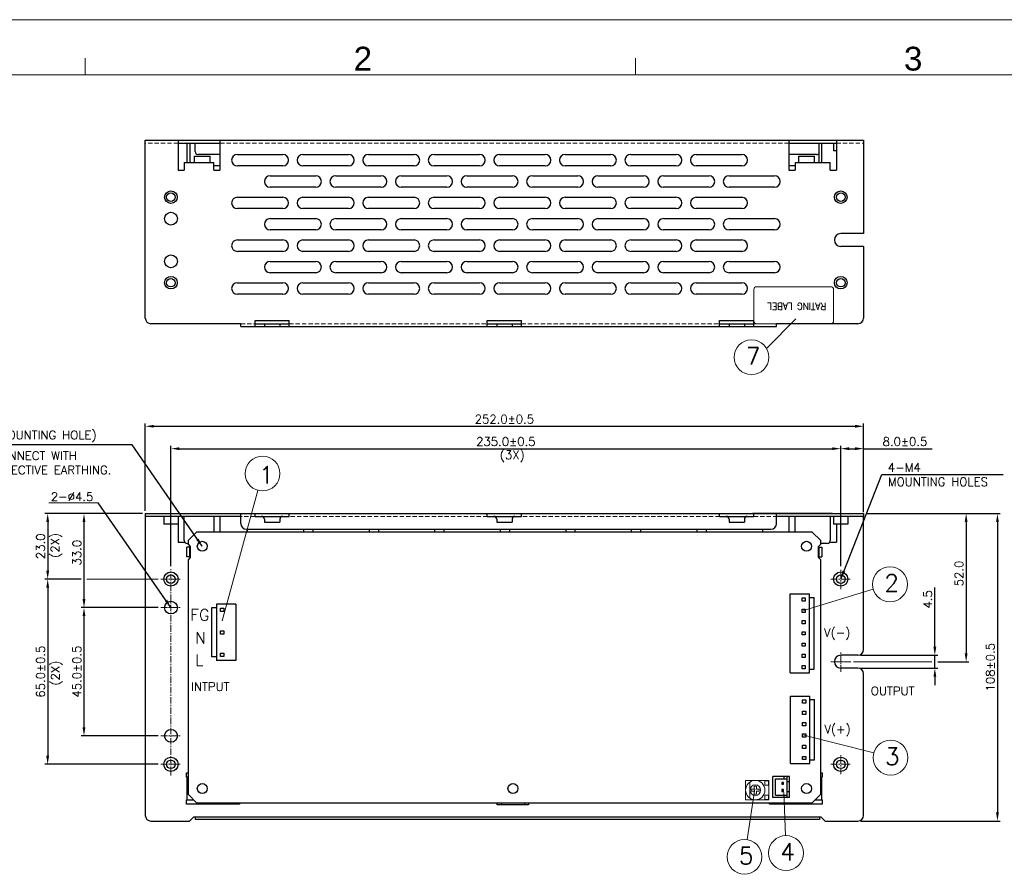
# Model space of a CAD drawing. Header units: millimetres. Extents: x 0 to 2584, y 0 to 2729.
# Tile 24 of 33: x 1963 to 2308, y 274 to 573. Entities that reach past the tile are written whole.
import ezdxf
from ezdxf.enums import TextEntityAlignment as Align

# ---------------------------------------------------------------- set-up
doc = ezdxf.new("R2010")
doc.units = ezdxf.units.MM
doc.header["$LTSCALE"] = 6
doc.linetypes.add('CENTER', pattern=[0.6, 0.375, -0.075, 0.075, -0.075])
doc.linetypes.add('HIDDEN', pattern=[0.375, 0.25, -0.125])
doc.layers.get('0').update_dxf_attribs({"linetype": 'CONTINUOUS'})
doc.layers.get('Defpoints').update_dxf_attribs({"linetype": 'CONTINUOUS'})
for name, color, linetype in [('02___PRT_ALL_AXES', 7, 'CONTINUOUS'), ('03___PRT_ALL_CURVES', 7, 'CONTINUOUS'), ('CENTER', 130, 'CENTER'), ('DIM', 2, 'CONTINUOUS'), ('H', 6, 'HIDDEN'), ('PAPER', 7, 'CONTINUOUS')]:
    doc.layers.add(name, color=color, linetype=linetype)
doc.styles.add('ARIAL', font='arial.ttf')
doc.styles.add('ROMANS', font='romans')
doc.styles.add('SIMPLEX', font='SIMPLEX.shx')
doc.styles.get("Standard").update_dxf_attribs({"font": 'ROMANS.SHX'})
doc.dimstyles.new('S_STANDARD', dxfattribs={"dimscale": 0, "dimtxt": 3, "dimasz": 3, "dimexe": 1, "dimexo": 1, "dimgap": 1, "dimtad": 1, "dimdec": 1, "dimzin": 0, "dimdsep": 46, "dimtxsty": 'ROMANS', "dimcen": -0.5, "dimadec": 0, "dimazin": 0, "dimtp": 0.1, "dimtfac": 1, "dimtdec": 1, "dimtmove": 0, "dimatfit": 3, "dimfxl": 1, "dimtolj": 1, "dimtzin": 0, "dimarcsym": 0})
doc.dimstyles.new('STANDARD$0', dxfattribs={"dimtxt": 3, "dimasz": 3, "dimexe": 1, "dimexo": 1, "dimgap": 1, "dimtad": 1, "dimdec": 1, "dimzin": 0, "dimdsep": 46, "dimtxsty": 'STANDARD', "dimcen": -0.5, "dimclrd": 2, "dimclre": 2, "dimclrt": 2, "dimadec": 0, "dimazin": 0, "dimtfac": 1, "dimtdec": 1, "dimtmove": 0, "dimatfit": 3, "dimfxl": 1, "dimtolj": 1, "dimtzin": 0, "dimarcsym": 0})
doc.dimstyles.new('STANDARD$7', dxfattribs={"dimtxt": 3, "dimasz": 3, "dimexe": 1, "dimexo": 1, "dimgap": 1, "dimtad": 1, "dimdec": 1, "dimzin": 0, "dimdsep": 46, "dimtxsty": 'STANDARD', "dimcen": -0.5, "dimclrd": 2, "dimclre": 2, "dimclrt": 2, "dimadec": 0, "dimazin": 0, "dimtfac": 1, "dimtdec": 1, "dimtmove": 0, "dimatfit": 3, "dimfxl": 1, "dimtolj": 1, "dimtzin": 0, "dimarcsym": 0})

# ---------------------------------------------------------------- blocks, each defined once
blk = doc.blocks.new('s')
at = {"layer": 'PAPER', "color": 4, "lineweight": 0}
blk.add_line((1696.57, 573.39), (2507.43, 573.39), dxfattribs=at)
at = {"layer": 'PAPER', "color": 2, "lineweight": 0}
for p, q in [((1908.94, 554.09), (1908.94, 559.88)), ((2102, 554.09), (2102, 559.88))]:
    blk.add_line(p, q, dxfattribs=at)
at = {"layer": 'PAPER', "color": 3, "lineweight": 0}
blk.add_line((1715.88, 554.09), (2488.12, 554.09), dxfattribs=at)
at = {"lineweight": 0, "style": 'ARIAL'}
for tag, height, p in [('TITLE', 8.69, (2412.52, 69.28)), ('PJZ-34V150WBHG', 7.72, (2412.52, 37.56))]:
    blk.add_attdef(tag, text='', height=height, dxfattribs=at).set_placement(p, align=Align.CENTER)
for tag, p, height in [('V', (2172.78, 49.93), 3.86), ('00', (2470.42, 29.5), 7.72), ('mm', (2184.78, 22.12), 4.83), ('ADP-XX', (2232.63, 21.52), 4.83), ('2_____2', (2363.13, 22.51), 4.83), ("XX/XX'XX", (2432.39, 21.5), 4.83), ('--', (2148.11, 21.74), 4.83)]:
    blk.add_attdef(tag, p, '', height=height, dxfattribs=at)
at = {"layer": 'PAPER', "color": 1, "lineweight": 0, "style": 'ARIAL'}
for s, p in [('2', (2003.1, 555.55)), ('3', (2196.17, 555.55))]:
    blk.add_text(s, height=8.34, dxfattribs=at).set_placement(p)
blk = doc.blocks.new('*D52')
at = {"layer": 'Defpoints', "color": 0, "lineweight": 0}
for p in [(2006.84, 400.11), (1972.6, 377.11), (1985.34, 377.11)]:
    blk.add_point(p, dxfattribs=at)
at = {"layer": 'DIM', "lineweight": -2}
for p, q in [((2005.84, 400.11), (1971.6, 400.11)), ((1972.6, 397.11), (1972.6, 380.11)), ((1984.34, 377.11), (1971.6, 377.11))]:
    blk.add_line(p, q, dxfattribs=at)
at = {"layer": 'DIM', "lineweight": 0}
for points in [[(1972.1, 397.11), (1973.1, 397.11), (1972.6, 400.11)], [(1972.1, 380.11), (1973.1, 380.11), (1972.6, 377.11)]]:
    blk.add_solid(points, dxfattribs=at)
at = {"layer": 'DIM', "lineweight": 0, "insert": (1970.1, 388.61), "char_height": 3, "attachment_point": 5, "rotation": 90, "style": 'SIMPLEX'}
blk.add_mtext('\\A1;23.0', dxfattribs=at)
blk = doc.blocks.new('*D53')
at = {"layer": 'Defpoints', "color": 0, "lineweight": 0}
for p in [(1985.34, 377.11), (1972.6, 312.11), (2012.34, 312.11)]:
    blk.add_point(p, dxfattribs=at)
at = {"layer": 'DIM', "lineweight": -2}
for p, q in [((1984.34, 377.11), (1971.6, 377.11)), ((1972.6, 374.11), (1972.6, 315.11)), ((2011.34, 312.11), (1971.6, 312.11))]:
    blk.add_line(p, q, dxfattribs=at)
at = {"layer": 'DIM', "lineweight": 0}
for points in [[(1972.1, 374.11), (1973.1, 374.11), (1972.6, 377.11)], [(1972.1, 315.11), (1973.1, 315.11), (1972.6, 312.11)]]:
    blk.add_solid(points, dxfattribs=at)
at = {"layer": 'DIM', "lineweight": 0, "insert": (1970.1, 344.61), "char_height": 3, "attachment_point": 5, "rotation": 90, "style": 'SIMPLEX'}
blk.add_mtext('\\A1;65.0±0.5', dxfattribs=at)
blk = doc.blocks.new('*D54')
at = {"layer": 'Defpoints', "color": 0, "lineweight": 0}
for p in [(2006.84, 400.11), (1985.34, 367.11), (2012.34, 367.11)]:
    blk.add_point(p, dxfattribs=at)
at = {"layer": 'DIM', "lineweight": -2}
for p, q in [((2005.84, 400.11), (1984.34, 400.11)), ((1985.34, 397.11), (1985.34, 370.11)), ((2011.34, 367.11), (1984.34, 367.11))]:
    blk.add_line(p, q, dxfattribs=at)
at = {"layer": 'DIM', "lineweight": 0}
for points in [[(1984.84, 397.11), (1985.84, 397.11), (1985.34, 400.11)], [(1984.84, 370.11), (1985.84, 370.11), (1985.34, 367.11)]]:
    blk.add_solid(points, dxfattribs=at)
at = {"layer": 'DIM', "lineweight": 0, "insert": (1982.84, 386.38), "char_height": 3, "attachment_point": 5, "rotation": 90, "style": 'SIMPLEX'}
blk.add_mtext('\\A1;33.0', dxfattribs=at)
blk = doc.blocks.new('*D55')
at = {"layer": 'Defpoints', "color": 0, "lineweight": 0}
for p in [(2012.34, 367.11), (1985.34, 322.11), (2012.34, 322.11)]:
    blk.add_point(p, dxfattribs=at)
at = {"layer": 'DIM', "lineweight": -2}
for p, q in [((2011.34, 367.11), (1984.34, 367.11)), ((1985.34, 364.11), (1985.34, 325.11)), ((2011.34, 322.11), (1984.34, 322.11))]:
    blk.add_line(p, q, dxfattribs=at)
at = {"layer": 'DIM', "lineweight": 0}
for points in [[(1984.84, 364.11), (1985.84, 364.11), (1985.34, 367.11)], [(1984.84, 325.11), (1985.84, 325.11), (1985.34, 322.11)]]:
    blk.add_solid(points, dxfattribs=at)
at = {"layer": 'DIM', "lineweight": 0, "insert": (1982.84, 344.61), "char_height": 3, "attachment_point": 5, "rotation": 90, "style": 'SIMPLEX'}
blk.add_mtext('\\A1;45.0±0.5', dxfattribs=at)
blk = doc.blocks.new('*D56')
at = {"layer": 'Defpoints', "color": 0, "lineweight": 0}
for p in [(2256.84, 350.36), (2283.85, 350.36), (2256.84, 345.86)]:
    blk.add_point(p, dxfattribs=at)
at = {"layer": 'DIM', "lineweight": -2}
for p, q in [((2283.85, 353.36), (2283.85, 374.14)), ((2257.84, 350.36), (2284.85, 350.36)), ((2283.85, 345.86), (2283.85, 350.36)), ((2257.84, 345.86), (2284.85, 345.86)), ((2283.85, 342.86), (2283.85, 339.86))]:
    blk.add_line(p, q, dxfattribs=at)
at = {"layer": 'DIM', "lineweight": 0}
for points in [[(2283.35, 353.36), (2284.35, 353.36), (2283.85, 350.36)], [(2283.35, 342.86), (2284.35, 342.86), (2283.85, 345.86)]]:
    blk.add_solid(points, dxfattribs=at)
at = {"layer": 'DIM', "lineweight": 0, "insert": (2281.35, 370), "char_height": 3, "attachment_point": 5, "rotation": 90, "style": 'SIMPLEX'}
blk.add_mtext('\\A1;4.5', dxfattribs=at)
blk = doc.blocks.new('*D57')
at = {"layer": 'Defpoints', "color": 0, "lineweight": 0}
for p in [(2258.84, 400.11), (2283.85, 348.11), (2294.83, 348.11)]:
    blk.add_point(p, dxfattribs=at)
at = {"layer": 'DIM', "lineweight": -2}
for p, q in [((2259.84, 400.11), (2295.83, 400.11)), ((2294.83, 397.11), (2294.83, 351.11)), ((2284.85, 348.11), (2295.83, 348.11))]:
    blk.add_line(p, q, dxfattribs=at)
at = {"layer": 'DIM', "lineweight": 0}
for points in [[(2294.33, 397.11), (2295.33, 397.11), (2294.83, 400.11)], [(2294.33, 351.11), (2295.33, 351.11), (2294.83, 348.11)]]:
    blk.add_solid(points, dxfattribs=at)
at = {"layer": 'DIM', "lineweight": 0, "insert": (2292.33, 379.05), "char_height": 3, "attachment_point": 5, "rotation": 90, "style": 'SIMPLEX'}
blk.add_mtext('\\A1;52.0', dxfattribs=at)
blk = doc.blocks.new('*D58')
at = {"layer": 'Defpoints', "color": 0, "lineweight": 0}
for p in [(2258.84, 400.11), (2256.84, 292.21), (2305.81, 292.21)]:
    blk.add_point(p, dxfattribs=at)
at = {"layer": 'DIM', "lineweight": -2}
for p, q in [((2259.84, 400.11), (2306.81, 400.11)), ((2305.81, 397.11), (2305.81, 295.21)), ((2257.84, 292.21), (2306.81, 292.21))]:
    blk.add_line(p, q, dxfattribs=at)
at = {"layer": 'DIM', "lineweight": 0}
for points in [[(2305.31, 397.11), (2306.31, 397.11), (2305.81, 400.11)], [(2305.31, 295.21), (2306.31, 295.21), (2305.81, 292.21)]]:
    blk.add_solid(points, dxfattribs=at)
at = {"layer": 'DIM', "lineweight": 0, "insert": (2303.31, 346.16), "char_height": 3, "attachment_point": 5, "rotation": 90, "style": 'SIMPLEX'}
blk.add_mtext('\\A1;108%%P0.5', dxfattribs=at)
blk = doc.blocks.new('*D49')
at = {"layer": 'Defpoints', "color": 0, "lineweight": 0}
for p in [(2258.84, 430.73), (2006.84, 400.11), (2258.84, 400.11)]:
    blk.add_point(p, dxfattribs=at)
at = {"layer": 'DIM', "lineweight": -2}
for p, q in [((2006.84, 401.11), (2006.84, 431.73)), ((2009.84, 430.73), (2255.84, 430.73)), ((2258.84, 401.11), (2258.84, 431.73))]:
    blk.add_line(p, q, dxfattribs=at)
at = {"layer": 'DIM', "lineweight": 0}
for points in [[(2009.84, 431.23), (2009.84, 430.23), (2006.84, 430.73)], [(2255.84, 431.23), (2255.84, 430.23), (2258.84, 430.73)]]:
    blk.add_solid(points, dxfattribs=at)
at = {"layer": 'DIM', "lineweight": 0, "insert": (2132.84, 433.23), "char_height": 3, "attachment_point": 5, "style": 'SIMPLEX'}
blk.add_mtext('\\A1;252.0±0.5', dxfattribs=at)
blk = doc.blocks.new('*D50')
at = {"layer": 'Defpoints', "color": 0, "lineweight": 0}
for p in [(2250.84, 422.87), (2015.84, 380.61), (2250.84, 380.61)]:
    blk.add_point(p, dxfattribs=at)
at = {"layer": 'DIM', "lineweight": -2}
for p, q in [((2015.84, 381.61), (2015.84, 423.87)), ((2018.84, 422.87), (2247.84, 422.87)), ((2250.84, 381.61), (2250.84, 423.87))]:
    blk.add_line(p, q, dxfattribs=at)
at = {"layer": 'DIM', "lineweight": 0}
for points in [[(2018.84, 423.37), (2018.84, 422.37), (2015.84, 422.87)], [(2247.84, 423.37), (2247.84, 422.37), (2250.84, 422.87)]]:
    blk.add_solid(points, dxfattribs=at)
at = {"layer": 'DIM', "lineweight": 0, "insert": (2133.34, 425.37), "char_height": 3, "attachment_point": 5, "style": 'SIMPLEX'}
blk.add_mtext('\\A1;235.0±0.5', dxfattribs=at)
blk = doc.blocks.new('*D51')
at = {"layer": 'Defpoints', "color": 0, "lineweight": 0}
for p in [(2258.84, 422.87), (2258.84, 399.61), (2250.84, 380.61)]:
    blk.add_point(p, dxfattribs=at)
at = {"layer": 'DIM', "lineweight": -2}
for p, q in [((2250.84, 381.61), (2250.84, 423.87)), ((2253.84, 422.87), (2255.84, 422.87)), ((2258.84, 400.61), (2258.84, 423.87)), ((2258.84, 422.87), (2282.92, 422.87))]:
    blk.add_line(p, q, dxfattribs=at)
at = {"layer": 'DIM', "lineweight": 0}
for points in [[(2253.84, 423.37), (2253.84, 422.37), (2250.84, 422.87)], [(2255.84, 423.37), (2255.84, 422.37), (2258.84, 422.87)]]:
    blk.add_solid(points, dxfattribs=at)
at = {"layer": 'DIM', "lineweight": 0, "insert": (2273.35, 425.37), "char_height": 3, "attachment_point": 5, "style": 'SIMPLEX'}
blk.add_mtext('\\A1;8.0±0.5', dxfattribs=at)

msp = doc.modelspace()

# ---------------------------------------------------------------- linework, layer by layer
at = {"color": 7, "linetype": 'Continuous'}
for p, q in [((2006.84, 468.7), (2006.84, 531.1)), ((2006.84, 531.1), (2258.84, 531.1)), ((2018.34, 531.1), (2018.34, 520.6)), ((2022.44, 530), (2022.44, 523.3)), ((2033.04, 531.1), (2033.04, 520.6)), ((2232.64, 531.1), (2232.64, 520.6)), ((2243.24, 523.3), (2243.24, 530)), ((2249.34, 531.1), (2249.34, 520.6)), ((2258.84, 531.1), (2258.84, 530.1)), ((2039.14, 526.1), (2055.14, 526.1)), ((2062.14, 526.1), (2078.14, 526.1)), ((2085.14, 526.1), (2101.14, 526.1)), ((2108.14, 526.1), (2124.14, 526.1)), ((2131.14, 526.1), (2147.14, 526.1)), ((2154.14, 526.1), (2170.14, 526.1)), ((2177.14, 526.1), (2193.14, 526.1)), ((2200.14, 526.1), (2216.14, 526.1)), ((2020.54, 523.3), (2020.54, 520.6)), ((2020.54, 523.3), (2030.84, 523.3)), ((2030.84, 520.6), (2030.84, 523.3)), ((2055.14, 522.1), (2039.14, 522.1)), ((2078.14, 522.1), (2062.14, 522.1)), ((2101.14, 522.1), (2085.14, 522.1)), ((2124.14, 522.1), (2108.14, 522.1)), ((2147.14, 522.1), (2131.14, 522.1)), ((2170.14, 522.1), (2154.14, 522.1)), ((2193.14, 522.1), (2177.14, 522.1)), ((2216.14, 522.1), (2200.14, 522.1)), ((2234.84, 523.3), (2247.14, 523.3)), ((2234.84, 523.3), (2234.84, 520.6)), ((2247.14, 520.6), (2247.14, 523.3)), ((2018.34, 520.6), (2020.54, 520.6)), ((2030.84, 520.6), (2033.04, 520.6)), ((2050.64, 518.6), (2066.64, 518.6)), ((2073.64, 518.6), (2089.64, 518.6)), ((2096.64, 518.6), (2112.64, 518.6)), ((2119.64, 518.6), (2135.64, 518.6)), ((2142.64, 518.6), (2158.64, 518.6)), ((2165.64, 518.6), (2181.64, 518.6)), ((2188.64, 518.6), (2204.64, 518.6)), ((2211.64, 518.6), (2227.64, 518.6)), ((2232.64, 520.6), (2234.84, 520.6)), ((2247.14, 520.6), (2249.34, 520.6)), ((2066.64, 514.6), (2050.64, 514.6)), ((2089.64, 514.6), (2073.64, 514.6)), ((2112.64, 514.6), (2096.64, 514.6)), ((2135.64, 514.6), (2119.64, 514.6)), ((2158.64, 514.6), (2142.64, 514.6)), ((2181.64, 514.6), (2165.64, 514.6)), ((2204.64, 514.6), (2188.64, 514.6)), ((2227.64, 514.6), (2211.64, 514.6)), ((2039.14, 511.1), (2055.14, 511.1)), ((2062.14, 511.1), (2078.14, 511.1)), ((2085.14, 511.1), (2101.14, 511.1)), ((2108.14, 511.1), (2124.14, 511.1)), ((2131.14, 511.1), (2147.14, 511.1)), ((2154.14, 511.1), (2170.14, 511.1)), ((2177.14, 511.1), (2193.14, 511.1)), ((2200.14, 511.1), (2216.14, 511.1)), ((2055.14, 507.1), (2039.14, 507.1)), ((2078.14, 507.1), (2062.14, 507.1)), ((2101.14, 507.1), (2085.14, 507.1)), ((2124.14, 507.1), (2108.14, 507.1)), ((2147.14, 507.1), (2131.14, 507.1)), ((2170.14, 507.1), (2154.14, 507.1)), ((2193.14, 507.1), (2177.14, 507.1)), ((2216.14, 507.1), (2200.14, 507.1)), ((2050.64, 503.6), (2066.64, 503.6)), ((2073.64, 503.6), (2089.64, 503.6)), ((2096.64, 503.6), (2112.64, 503.6)), ((2119.64, 503.6), (2135.64, 503.6)), ((2142.64, 503.6), (2158.64, 503.6)), ((2165.64, 503.6), (2181.64, 503.6)), ((2188.64, 503.6), (2204.64, 503.6)), ((2211.64, 503.6), (2227.64, 503.6)), ((2066.64, 499.6), (2050.64, 499.6)), ((2089.64, 499.6), (2073.64, 499.6)), ((2112.64, 499.6), (2096.64, 499.6)), ((2135.64, 499.6), (2119.64, 499.6)), ((2158.64, 499.6), (2142.64, 499.6)), ((2181.64, 499.6), (2165.64, 499.6)), ((2204.64, 499.6), (2188.64, 499.6)), ((2227.64, 499.6), (2211.64, 499.6)), ((2039.14, 496.1), (2055.14, 496.1)), ((2062.14, 496.1), (2078.14, 496.1)), ((2085.14, 496.1), (2101.14, 496.1)), ((2108.14, 496.1), (2124.14, 496.1)), ((2131.14, 496.1), (2147.14, 496.1)), ((2154.14, 496.1), (2170.14, 496.1)), ((2177.14, 496.1), (2193.14, 496.1)), ((2200.14, 496.1), (2216.14, 496.1)), ((2055.14, 492.1), (2039.14, 492.1)), ((2078.14, 492.1), (2062.14, 492.1)), ((2101.14, 492.1), (2085.14, 492.1)), ((2124.14, 492.1), (2108.14, 492.1)), ((2147.14, 492.1), (2131.14, 492.1)), ((2170.14, 492.1), (2154.14, 492.1)), ((2193.14, 492.1), (2177.14, 492.1)), ((2216.14, 492.1), (2200.14, 492.1)), ((2258.84, 493.85), (2258.84, 468.7)), ((2050.64, 488.6), (2066.64, 488.6)), ((2073.64, 488.6), (2089.64, 488.6)), ((2096.64, 488.6), (2112.64, 488.6)), ((2119.64, 488.6), (2135.64, 488.6)), ((2142.64, 488.6), (2158.64, 488.6)), ((2165.64, 488.6), (2181.64, 488.6)), ((2188.64, 488.6), (2204.64, 488.6)), ((2211.64, 488.6), (2227.64, 488.6)), ((2066.64, 484.6), (2050.64, 484.6)), ((2089.64, 484.6), (2073.64, 484.6)), ((2112.64, 484.6), (2096.64, 484.6)), ((2135.64, 484.6), (2119.64, 484.6)), ((2158.64, 484.6), (2142.64, 484.6)), ((2181.64, 484.6), (2165.64, 484.6)), ((2204.64, 484.6), (2188.64, 484.6)), ((2227.64, 484.6), (2211.64, 484.6)), ((2039.14, 481.1), (2055.14, 481.1)), ((2062.14, 481.1), (2078.14, 481.1)), ((2085.14, 481.1), (2101.14, 481.1)), ((2108.14, 481.1), (2124.14, 481.1)), ((2131.14, 481.1), (2147.14, 481.1)), ((2154.14, 481.1), (2170.14, 481.1)), ((2177.14, 481.1), (2193.14, 481.1)), ((2200.14, 481.1), (2216.14, 481.1)), ((2055.14, 477.1), (2039.14, 477.1)), ((2078.14, 477.1), (2062.14, 477.1)), ((2101.14, 477.1), (2085.14, 477.1)), ((2124.14, 477.1), (2108.14, 477.1)), ((2147.14, 477.1), (2131.14, 477.1)), ((2170.14, 477.1), (2154.14, 477.1)), ((2193.14, 477.1), (2177.14, 477.1)), ((2216.14, 477.1), (2200.14, 477.1)), ((2040.34, 466.7), (2008.84, 466.7)), ((2040.34, 465.7), (2040.34, 466.7)), ((2045.34, 465.7), (2045.34, 467.9)), ((2045.34, 467.9), (2057.34, 467.9)), ((2048.64, 466.7), (2048.64, 465.7)), ((2054.04, 466.7), (2054.04, 465.7)), ((2057.34, 465.7), (2057.34, 467.9)), ((2126.84, 467.9), (2138.84, 467.9)), ((2126.84, 465.7), (2126.84, 467.9)), ((2130.14, 466.7), (2130.14, 465.7)), ((2135.54, 466.7), (2135.54, 465.7)), ((2138.84, 465.7), (2138.84, 467.9)), ((2208.34, 467.9), (2220.34, 467.9)), ((2208.34, 465.7), (2208.34, 467.9)), ((2211.64, 466.7), (2211.64, 465.7)), ((2217.04, 466.7), (2217.04, 465.7)), ((2220.34, 465.7), (2220.34, 467.9)), ((2256.84, 466.7), (2228.34, 466.7)), ((2228.34, 465.7), (2228.34, 466.7)), ((2040.34, 465.7), (2228.34, 465.7)), ((2006.84, 400.11), (2006.84, 399.11)), ((2006.84, 400.11), (2258.84, 400.11)), ((2040.34, 396.61), (2040.34, 400.11)), ((2045.34, 399.11), (2045.34, 400.11)), ((2045.34, 399.11), (2047.64, 399.11)), ((2048.64, 398.11), (2048.64, 397.11)), ((2054.04, 398.11), (2054.04, 397.11)), ((2055.04, 399.11), (2057.34, 399.11)), ((2057.34, 399.11), (2057.34, 400.11)), ((2126.84, 399.11), (2126.84, 400.11)), ((2126.84, 399.11), (2129.14, 399.11)), ((2130.14, 398.11), (2130.14, 397.11)), ((2135.54, 398.11), (2135.54, 397.11)), ((2136.54, 399.11), (2138.84, 399.11)), ((2138.84, 399.11), (2138.84, 400.11)), ((2208.34, 399.11), (2208.34, 400.11)), ((2208.34, 399.11), (2210.64, 399.11)), ((2211.64, 398.11), (2211.64, 397.11)), ((2217.04, 398.11), (2217.04, 397.11)), ((2218.04, 399.11), (2220.34, 399.11)), ((2220.34, 399.11), (2220.34, 400.11)), ((2228.34, 396.61), (2228.34, 400.11)), ((2258.84, 400.11), (2258.84, 399.11)), ((2042.34, 394.61), (2226.34, 394.61)), ((2048.64, 397.11), (2054.04, 397.11)), ((2130.14, 397.11), (2135.54, 397.11)), ((2211.64, 397.11), (2217.04, 397.11)), ((2021.44, 384.91), (2021.44, 388.31)), ((2022.44, 388.31), (2021.44, 388.31)), ((2243.24, 388.31), (2244.24, 388.31)), ((2244.24, 388.31), (2244.24, 384.91)), ((2022.44, 384.91), (2021.44, 384.91)), ((2243.24, 384.91), (2244.24, 384.91)), ((2233.04, 371.9), (2239.84, 371.9)), ((2233.04, 344.24), (2233.04, 371.9)), ((2237.27, 370.52), (2238.41, 370.52)), ((2237.27, 369.38), (2237.27, 370.52)), ((2238.41, 370.52), (2238.41, 369.38)), ((2239.84, 344.24), (2239.84, 371.9)), ((2239.84, 370.65), (2241.54, 370.65)), ((2241.54, 345.49), (2241.54, 370.65)), ((2030.09, 367.03), (2030.09, 349.79)), ((2031.79, 367.03), (2030.09, 367.03)), ((2031.79, 368.28), (2031.79, 348.54)), ((2038.59, 368.28), (2031.79, 368.28)), ((2033.22, 365.76), (2033.22, 366.9)), ((2033.22, 366.9), (2034.36, 366.9)), ((2034.36, 366.9), (2034.36, 365.76)), ((2038.59, 368.28), (2038.59, 348.54)), ((2238.41, 369.38), (2237.27, 369.38)), ((2237.27, 366.56), (2238.41, 366.56)), ((2237.27, 365.42), (2237.27, 366.56)), ((2238.41, 366.56), (2238.41, 365.42)), ((2034.36, 365.76), (2033.22, 365.76)), ((2238.41, 365.42), (2237.27, 365.42)), ((2237.27, 362.6), (2238.41, 362.6)), ((2237.27, 361.46), (2237.27, 362.6)), ((2238.41, 361.46), (2237.27, 361.46)), ((2238.41, 362.6), (2238.41, 361.46)), ((2033.22, 357.84), (2033.22, 358.98)), ((2033.22, 358.98), (2034.36, 358.98)), ((2034.36, 357.84), (2033.22, 357.84)), ((2034.36, 358.98), (2034.36, 357.84)), ((2237.27, 358.64), (2238.41, 358.64)), ((2237.27, 357.5), (2237.27, 358.64)), ((2238.41, 357.5), (2237.27, 357.5)), ((2238.41, 358.64), (2238.41, 357.5)), ((2237.27, 354.68), (2238.41, 354.68)), ((2237.27, 353.54), (2237.27, 354.68)), ((2238.41, 353.54), (2237.27, 353.54)), ((2238.41, 354.68), (2238.41, 353.54)), ((2031.79, 349.79), (2030.09, 349.79)), ((2033.22, 349.92), (2033.22, 351.06)), ((2033.22, 351.06), (2034.36, 351.06)), ((2034.36, 349.92), (2033.22, 349.92)), ((2034.36, 351.06), (2034.36, 349.92)), ((2237.27, 350.72), (2238.41, 350.72)), ((2237.27, 349.58), (2237.27, 350.72)), ((2238.41, 349.58), (2237.27, 349.58)), ((2238.41, 350.72), (2238.41, 349.58)), ((2038.59, 348.54), (2031.79, 348.54)), ((2237.27, 346.76), (2238.41, 346.76)), ((2237.27, 345.62), (2237.27, 346.76)), ((2238.41, 345.62), (2237.27, 345.62)), ((2238.41, 346.76), (2238.41, 345.62)), ((2239.84, 345.49), (2241.54, 345.49)), ((2233.04, 344.24), (2239.84, 344.24)), ((2233.16, 336.08), (2239.96, 336.08)), ((2233.16, 312.38), (2233.16, 336.08)), ((2239.96, 312.38), (2239.96, 336.08)), ((2237.39, 334.7), (2238.53, 334.7)), ((2237.39, 333.56), (2237.39, 334.7)), ((2238.53, 333.56), (2237.39, 333.56)), ((2238.53, 334.7), (2238.53, 333.56)), ((2239.96, 334.83), (2241.66, 334.83)), ((2241.66, 313.63), (2241.66, 334.83)), ((2237.39, 330.74), (2238.53, 330.74)), ((2237.39, 329.6), (2237.39, 330.74)), ((2238.53, 329.6), (2237.39, 329.6)), ((2238.53, 330.74), (2238.53, 329.6)), ((2237.39, 326.78), (2238.53, 326.78)), ((2237.39, 325.64), (2237.39, 326.78)), ((2238.53, 325.64), (2237.39, 325.64)), ((2238.53, 326.78), (2238.53, 325.64)), ((2237.39, 322.82), (2238.53, 322.82)), ((2237.39, 321.68), (2237.39, 322.82)), ((2238.53, 321.68), (2237.39, 321.68)), ((2238.53, 322.82), (2238.53, 321.68)), ((2237.39, 318.86), (2238.53, 318.86)), ((2237.39, 317.72), (2237.39, 318.86)), ((2238.53, 318.86), (2238.53, 317.72)), ((2238.53, 317.72), (2237.39, 317.72)), ((2237.39, 314.9), (2238.53, 314.9)), ((2237.39, 313.76), (2237.39, 314.9)), ((2238.53, 314.9), (2238.53, 313.76)), ((2233.16, 312.38), (2239.96, 312.38)), ((2238.53, 313.76), (2237.39, 313.76)), ((2239.96, 313.63), (2241.66, 313.63)), ((2232.81, 307.88), (2227.06, 307.88)), ((2227.06, 300.48), (2227.06, 307.88)), ((2230.99, 307.03), (2230.99, 307.88)), ((2231.99, 300.48), (2231.99, 307.88)), ((2232.81, 300.48), (2232.81, 307.88)), ((2227.89, 307.03), (2231.99, 307.03)), ((2227.89, 301.33), (2227.89, 307.03)), ((2230.76, 305.75), (2230.12, 305.75)), ((2230.12, 305.75), (2230.12, 305.11)), ((2230.12, 305.11), (2230.76, 305.11)), ((2230.76, 305.11), (2230.76, 305.75)), ((2232.81, 305.93), (2231.99, 305.93)), ((2227.89, 301.33), (2231.99, 301.33)), ((2230.76, 303.25), (2230.12, 303.25)), ((2230.12, 303.25), (2230.12, 302.61)), ((2230.12, 302.61), (2230.76, 302.61)), ((2230.76, 302.61), (2230.76, 303.25)), ((2230.99, 300.48), (2230.99, 301.33)), ((2232.81, 302.43), (2231.99, 302.43)), ((2232.81, 300.48), (2227.06, 300.48)), ((2024.34, 293.71), (2024.34, 292.71)), ((2243.34, 293.71), (2243.34, 292.71)), ((2243.34, 292.71), (2024.34, 292.71))]:
    msp.add_line(p, q, dxfattribs=at)
at = {"color": 3, "linetype": 'Continuous'}
for p, q in [((2018.34, 530.1), (2033.04, 530.1)), ((2021.44, 530), (2021.44, 523.3)), ((2024.34, 527.1), (2024.34, 530.1)), ((2232.64, 530.1), (2249.34, 530.1)), ((2244.24, 523.3), (2244.24, 530)), ((2033.04, 526.1), (2025.34, 526.1)), ((2242.34, 526.1), (2232.64, 526.1)), ((2045.34, 466.7), (2057.34, 466.7)), ((2126.84, 466.7), (2138.84, 466.7)), ((2208.34, 466.7), (2220.34, 466.7)), ((2006.84, 399.11), (2006.84, 294.21)), ((2040.34, 399.11), (2006.84, 399.11)), ((2020.54, 390.61), (2020.54, 399.11)), ((2030.84, 399.11), (2030.84, 393.61)), ((2033.04, 399.11), (2033.04, 393.61)), ((2047.64, 399.11), (2055.04, 399.11)), ((2129.14, 399.11), (2136.54, 399.11)), ((2210.64, 399.11), (2218.04, 399.11)), ((2258.84, 399.11), (2228.34, 399.11)), ((2232.64, 399.11), (2232.64, 393.61)), ((2234.84, 393.61), (2234.84, 399.11)), ((2247.14, 399.11), (2247.14, 390.61)), ((2258.84, 352.36), (2258.84, 399.11)), ((2018.34, 396.41), (2018.34, 390.11)), ((2249.34, 396.41), (2249.34, 390.11)), ((2018.34, 390.11), (2020.69, 390.11)), ((2021.54, 389.61), (2021.84, 389.61)), ((2022.44, 384.91), (2022.44, 388.31)), ((2022.64, 388.31), (2022.44, 388.31)), ((2243.24, 388.31), (2243.04, 388.31)), ((2243.24, 384.91), (2243.24, 388.31)), ((2246.14, 389.61), (2243.84, 389.61)), ((2246.98, 390.11), (2249.34, 390.11)), ((2022.44, 384.91), (2022.64, 384.91)), ((2243.04, 384.91), (2243.24, 384.91)), ((2256.84, 350.36), (2250.84, 350.36)), ((2256.84, 345.86), (2250.84, 345.86)), ((2258.84, 294.21), (2258.84, 343.86)), ((2021.84, 307.61), (2021.34, 307.61)), ((2021.44, 307.61), (2021.44, 299.61)), ((2243.84, 307.61), (2244.34, 307.61)), ((2244.24, 299.61), (2244.24, 307.61)), ((2021.34, 299.61), (2023.84, 299.61)), ((2130.34, 297.91), (2130.34, 298.61)), ((2131.84, 297.91), (2130.34, 297.91)), ((2131.84, 298.61), (2131.84, 297.91)), ((2131.84, 298.01), (2139.84, 298.01)), ((2139.84, 298.61), (2139.84, 297.91)), ((2141.34, 297.91), (2139.84, 297.91)), ((2141.34, 298.61), (2141.34, 297.91)), ((2241.84, 299.61), (2244.34, 299.61)), ((2022.34, 292.21), (2023.84, 293.71)), ((2023.84, 293.71), (2243.84, 293.71)), ((2243.84, 293.71), (2245.34, 292.21)), ((2008.84, 292.21), (2022.34, 292.21)), ((2245.34, 292.21), (2256.84, 292.21))]:
    msp.add_line(p, q, dxfattribs=at)
at = {"color": 7, "linetype": 'Continuous', "lineweight": 0}
for p, q in [((2218.98, 300.21), (2218.98, 305.89)), ((2221.25, 304.45), (2220.45, 304.45)), ((2220.45, 304.45), (2220.45, 303.45)), ((2221.25, 303.45), (2221.25, 304.45)), ((2225.55, 306.3), (2225.55, 306.45)), ((2225.55, 301.3), (2225.55, 304.8)), ((2220.45, 303.45), (2219.45, 303.45)), ((2219.45, 302.65), (2219.45, 303.45)), ((2219.45, 302.65), (2220.45, 302.65)), ((2220.45, 302.65), (2220.45, 301.65)), ((2220.45, 301.65), (2221.25, 301.65)), ((2222.25, 303.45), (2221.25, 303.45)), ((2221.25, 302.65), (2222.25, 302.65)), ((2221.25, 301.65), (2221.25, 302.65)), ((2222.25, 303.45), (2222.25, 302.65)), ((2225.55, 299.65), (2225.55, 299.8))]:
    msp.add_line(p, q, dxfattribs=at)
at = {"color": 3, "linetype": 'Continuous', "lineweight": 0}
for p, q in [((2224.15, 306.3), (2225.65, 306.3)), ((2224.15, 304.8), (2224.15, 306.3)), ((2224.15, 304.8), (2225.65, 304.8)), ((2225.45, 306.3), (2225.45, 304.8)), ((2225.65, 306.3), (2225.65, 304.8)), ((2224.15, 301.3), (2225.65, 301.3)), ((2224.15, 299.8), (2224.15, 301.3)), ((2225.45, 301.3), (2225.45, 299.8)), ((2225.65, 301.3), (2225.65, 299.8)), ((2224.15, 299.8), (2225.65, 299.8))]:
    msp.add_line(p, q, dxfattribs=at)
at = {"color": 7, "linetype": 'Continuous'}
for centre, radius in [((2015.84, 511.1), 2.2), ((2015.84, 511.1), 1.5), ((2250.84, 511.1), 2.2), ((2250.84, 511.1), 1.5), ((2015.84, 481.1), 2.2), ((2015.84, 481.1), 1.5), ((2250.84, 481.1), 2.2), ((2250.84, 481.1), 1.5)]:
    msp.add_circle(centre, radius, dxfattribs=at)
at = {"color": 7, "linetype": 'Continuous', "lineweight": 0}
for radius in [3.4, 1.87]:
    msp.add_circle((2220.85, 303.05), radius, dxfattribs=at)
at = {"color": 3, "linetype": 'Continuous'}
for centre, radius, start, end in [((2021.34, 530), 0.1, 0, 90), ((2244.34, 530), 0.1, 90, 180), ((2025.34, 527.1), 1, 180, 270), ((2242.34, 527.1), 1, 270, 335.0657), ((2044.54, 393.61), 2, 150, 179.9996), ((2060.54, 393.61), 2, 0.0004, 30), ((2067.54, 393.61), 2, 150, 179.9996), ((2083.54, 393.61), 2, 0.0004, 30), ((2090.54, 393.61), 2, 150, 179.9996), ((2106.54, 393.61), 2, 0.0004, 30), ((2113.54, 393.61), 2, 150, 179.9996), ((2129.54, 393.61), 2, 0.0004, 30), ((2136.54, 393.61), 2, 150, 179.9996), ((2152.54, 393.61), 2, 0.0004, 30), ((2159.54, 393.64), 2, 151.0594, 181.0227), ((2175.54, 393.64), 2, 358.9773, 28.9406), ((2182.54, 393.61), 2, 150, 179.9996), ((2198.54, 393.61), 2, 0.0004, 30), ((2205.54, 393.64), 2, 151.0594, 181.0227), ((2221.54, 393.64), 2, 358.9773, 28.9406), ((2021.54, 390.61), 1, 180, 270), ((2246.14, 390.61), 1, 270, 0), ((2256.84, 352.36), 2, 270, 0), ((2256.84, 343.86), 2, 0, 90), ((2008.84, 294.21), 2, 180, 270), ((2256.84, 294.21), 2, 270, 0)]:
    msp.add_arc(centre, radius, start, end, dxfattribs=at)
at = {"color": 7, "linetype": 'Continuous'}
for centre, radius, start, end in [((2021.34, 530), 1.1, 0, 5.5234), ((2244.34, 530), 1.1, 174.4766, 180), ((2039.14, 524.1), 2, 90, 270), ((2055.14, 524.1), 2, 270, 90), ((2062.14, 524.1), 2, 90, 270), ((2078.14, 524.1), 2, 270, 90), ((2085.14, 524.1), 2, 90, 270), ((2101.14, 524.1), 2, 270, 90), ((2108.14, 524.1), 2, 90, 270), ((2124.14, 524.1), 2, 270, 90), ((2131.14, 524.1), 2, 90, 270), ((2147.14, 524.1), 2, 270, 90), ((2154.14, 524.1), 2, 90, 270), ((2170.14, 524.1), 2, 270, 90), ((2177.14, 524.1), 2, 90, 270), ((2193.14, 524.1), 2, 270, 90), ((2200.14, 524.1), 2, 90, 270), ((2216.14, 524.1), 2, 270, 90), ((2050.64, 516.6), 2, 90, 270), ((2066.64, 516.6), 2, 270, 90), ((2073.64, 516.6), 2, 90, 270), ((2089.64, 516.6), 2, 270, 90), ((2096.64, 516.6), 2, 90, 270), ((2112.64, 516.6), 2, 270, 90), ((2119.64, 516.6), 2, 90, 270), ((2135.64, 516.6), 2, 270, 90), ((2142.64, 516.6), 2, 90, 270), ((2158.64, 516.6), 2, 270, 90), ((2165.64, 516.6), 2, 90, 270), ((2181.64, 516.6), 2, 270, 90), ((2188.64, 516.6), 2, 90, 270), ((2204.64, 516.6), 2, 270, 90), ((2211.64, 516.6), 2, 90, 270), ((2227.64, 516.6), 2, 270, 90), ((2039.14, 509.1), 2, 90, 270), ((2055.14, 509.1), 2, 270, 90), ((2062.14, 509.1), 2, 90, 270), ((2078.14, 509.1), 2, 270, 90), ((2085.14, 509.1), 2, 90, 270), ((2101.14, 509.1), 2, 270, 90), ((2108.14, 509.1), 2, 90, 270), ((2124.14, 509.1), 2, 270, 90), ((2131.14, 509.1), 2, 90, 270), ((2147.14, 509.1), 2, 270, 90), ((2154.14, 509.1), 2, 90, 270), ((2170.14, 509.1), 2, 270, 90), ((2177.14, 509.1), 2, 90, 270), ((2193.14, 509.1), 2, 270, 90), ((2200.14, 509.1), 2, 90, 270), ((2216.14, 509.1), 2, 270, 90), ((2050.64, 501.6), 2, 90, 270), ((2066.64, 501.6), 2, 270, 90), ((2073.64, 501.6), 2, 90, 270), ((2089.64, 501.6), 2, 270, 90), ((2096.64, 501.6), 2, 90, 270), ((2112.64, 501.6), 2, 270, 90), ((2119.64, 501.6), 2, 90, 270), ((2135.64, 501.6), 2, 270, 90), ((2142.64, 501.6), 2, 90, 270), ((2158.64, 501.6), 2, 270, 90), ((2165.64, 501.6), 2, 90, 270), ((2181.64, 501.6), 2, 270, 90), ((2188.64, 501.6), 2, 90, 270), ((2204.64, 501.6), 2, 270, 90), ((2211.64, 501.6), 2, 90, 270), ((2227.64, 501.6), 2, 270, 90), ((2039.14, 494.1), 2, 90, 270), ((2055.14, 494.1), 2, 270, 90), ((2062.14, 494.1), 2, 90, 270), ((2078.14, 494.1), 2, 270, 90), ((2085.14, 494.1), 2, 90, 270), ((2101.14, 494.1), 2, 270, 90), ((2108.14, 494.1), 2, 90, 270), ((2124.14, 494.1), 2, 270, 90), ((2131.14, 494.1), 2, 90, 270), ((2147.14, 494.1), 2, 270, 90), ((2154.14, 494.1), 2, 90, 270), ((2170.14, 494.1), 2, 270, 90), ((2177.14, 494.1), 2, 90, 270), ((2193.14, 494.1), 2, 270, 90), ((2200.14, 494.1), 2, 90, 270), ((2216.14, 494.1), 2, 270, 90), ((2050.64, 486.6), 2, 90, 270), ((2066.64, 486.6), 2, 270, 90), ((2073.64, 486.6), 2, 90, 270), ((2089.64, 486.6), 2, 270, 90), ((2096.64, 486.6), 2, 90, 270), ((2112.64, 486.6), 2, 270, 90), ((2119.64, 486.6), 2, 90, 270), ((2135.64, 486.6), 2, 270, 90), ((2142.64, 486.6), 2, 90, 270), ((2158.64, 486.6), 2, 270, 90), ((2165.64, 486.6), 2, 90, 270), ((2181.64, 486.6), 2, 270, 90), ((2188.64, 486.6), 2, 90, 270), ((2204.64, 486.6), 2, 270, 90), ((2211.64, 486.6), 2, 90, 270), ((2227.64, 486.6), 2, 270, 90), ((2039.14, 479.1), 2, 90, 270), ((2055.14, 479.1), 2, 270, 90), ((2062.14, 479.1), 2, 90, 270), ((2078.14, 479.1), 2, 270, 90), ((2085.14, 479.1), 2, 90, 270), ((2101.14, 479.1), 2, 270, 90), ((2108.14, 479.1), 2, 90, 270), ((2124.14, 479.1), 2, 270, 90), ((2131.14, 479.1), 2, 90, 270), ((2147.14, 479.1), 2, 270, 90), ((2154.14, 479.1), 2, 90, 270), ((2170.14, 479.1), 2, 270, 90), ((2177.14, 479.1), 2, 90, 270), ((2193.14, 479.1), 2, 270, 90), ((2200.14, 479.1), 2, 90, 270), ((2216.14, 479.1), 2, 270, 90), ((2008.84, 468.7), 2, 180, 270), ((2256.84, 468.7), 2, 270, 0), ((2047.64, 398.11), 1, 0, 90), ((2055.04, 398.11), 1, 90, 180), ((2129.14, 398.11), 1, 0, 90), ((2136.54, 398.11), 1, 90, 180), ((2210.64, 398.11), 1, 0, 90), ((2218.04, 398.11), 1, 90, 180), ((2042.34, 396.61), 2, 180, 270), ((2226.34, 396.61), 2, 270, 0)]:
    msp.add_arc(centre, radius, start, end, dxfattribs=at)
at = {"layer": '02___PRT_ALL_AXES', "color": 3, "linetype": 'Continuous'}
for p, q in [((2248.34, 530.1), (2248.34, 527.4)), ((2249.34, 527.4), (2248.34, 527.4)), ((2013.34, 399.11), (2013.34, 396.41)), ((2018.34, 399.11), (2018.34, 396.41)), ((2248.34, 399.11), (2248.34, 396.41)), ((2253.34, 399.11), (2253.34, 396.41)), ((2018.34, 396.41), (2013.34, 396.41)), ((2253.34, 396.41), (2248.34, 396.41)), ((2021.34, 307.61), (2021.34, 309.11)), ((2021.34, 309.11), (2021.84, 309.11)), ((2243.84, 309.11), (2244.34, 309.11)), ((2244.34, 309.11), (2244.34, 307.61)), ((2021.34, 298.11), (2021.34, 299.61)), ((2039.84, 298.11), (2021.34, 298.11)), ((2039.84, 298.61), (2039.84, 298.11)), ((2225.84, 298.11), (2225.84, 298.61)), ((2244.34, 298.11), (2225.84, 298.11)), ((2244.34, 299.61), (2244.34, 298.11))]:
    msp.add_line(p, q, dxfattribs=at)
at = {"layer": '02___PRT_ALL_AXES', "color": 7, "linetype": 'Continuous'}
for p, q in [((2258.84, 530.1), (2258.84, 498.35)), ((2024.09, 523.3), (2024.09, 525.5)), ((2024.09, 525.5), (2029.59, 525.5)), ((2029.59, 523.3), (2029.59, 525.5)), ((2236.09, 525.5), (2241.59, 525.5)), ((2236.09, 523.3), (2236.09, 525.5)), ((2241.59, 523.3), (2241.59, 525.5)), ((2033.04, 522.1), (2030.84, 522.1)), ((2234.84, 522.1), (2232.64, 522.1)), ((2258.84, 498.35), (2250.84, 498.35)), ((2258.84, 493.85), (2250.84, 493.85)), ((2024.84, 393.61), (2021.84, 390.61)), ((2021.84, 390.61), (2021.84, 389.31)), ((2240.84, 393.61), (2024.84, 393.61)), ((2243.84, 390.61), (2240.84, 393.61)), ((2243.84, 389.31), (2243.84, 390.61)), ((2021.84, 389.31), (2022.64, 388.51)), ((2022.64, 388.51), (2022.64, 384.71)), ((2243.04, 388.51), (2243.84, 389.31)), ((2243.04, 384.71), (2243.04, 388.51)), ((2022.64, 384.71), (2021.84, 383.91)), ((2021.84, 383.91), (2021.84, 301.61)), ((2243.84, 383.91), (2243.04, 384.71)), ((2243.84, 301.61), (2243.84, 383.91)), ((2021.84, 301.61), (2024.84, 298.61)), ((2240.84, 298.61), (2243.84, 301.61)), ((2024.84, 298.61), (2240.84, 298.61))]:
    msp.add_line(p, q, dxfattribs=at)
at = {"layer": '02___PRT_ALL_AXES', "color": 7, "linetype": 'Continuous', "lineweight": 0}
for p, q in [((2225.55, 306.45), (2217.45, 306.45)), ((2217.45, 306.45), (2217.45, 299.65)), ((2217.45, 299.65), (2225.55, 299.65))]:
    msp.add_line(p, q, dxfattribs=at)
at = {"layer": '02___PRT_ALL_AXES', "color": 7, "linetype": 'Continuous'}
for centre, radius in [((2015.84, 503.6), 2.25), ((2015.84, 488.6), 2.25), ((2026.84, 388.61), 1.75), ((2238.84, 388.61), 1.75), ((2015.84, 377.11), 1.5), ((2250.84, 377.11), 1.5), ((2015.84, 312.11), 1.5), ((2250.84, 312.11), 1.5), ((2026.84, 303.61), 1.75), ((2135.84, 303.61), 1.75), ((2238.84, 303.61), 1.75)]:
    msp.add_circle(centre, radius, dxfattribs=at)
at = {"layer": '02___PRT_ALL_AXES', "color": 3, "linetype": 'Continuous'}
for centre, radius in [((2015.84, 377.11), 2.5), ((2250.84, 377.11), 2.5), ((2015.84, 367.11), 2.25), ((2015.84, 322.11), 2.25), ((2015.84, 312.11), 2.5), ((2250.84, 312.11), 2.5)]:
    msp.add_circle(centre, radius, dxfattribs=at)
at = {"layer": '02___PRT_ALL_AXES', "color": 7, "linetype": 'Continuous'}
for centre, radius, start, end in [((2154.69, 509.1), 2.5, 156.3585, 203.6415), ((2250.84, 496.1), 2.25, 90, 270), ((2196.29, 497.1), 2.5, 212.4918, 235.79), ((2081.89, 491.1), 2.5, 34.9574, 51.5801), ((2196.29, 491.1), 2.5, 124.21, 147.5082), ((2154.69, 479.1), 2.5, 156.3585, 203.6415)]:
    msp.add_arc(centre, radius, start, end, dxfattribs=at)
at = {"layer": '02___PRT_ALL_AXES', "color": 3, "linetype": 'Continuous'}
msp.add_arc((2250.84, 348.11), 2.25, 90, 270, dxfattribs=at)
at = {"layer": '03___PRT_ALL_CURVES', "color": 4, "linetype": 'Continuous'}
msp.add_line((2247.84, 400.11), (2219.84, 400.11), dxfattribs=at)
at = {"layer": 'CENTER', "lineweight": 0}
for p, q in [((2015.84, 308.24), (2015.84, 380.61)), ((2250.84, 373.61), (2250.84, 380.61)), ((2012.34, 377.11), (2019.34, 377.11)), ((2247.34, 377.11), (2254.34, 377.11)), ((2012.34, 367.11), (2019.34, 367.11)), ((2250.84, 344.61), (2250.84, 351.61)), ((2012.34, 322.11), (2019.34, 322.11)), ((2250.84, 308.61), (2250.84, 315.61)), ((2012.34, 312.11), (2019.34, 312.11)), ((2247.34, 312.11), (2254.34, 312.11))]:
    msp.add_line(p, q, dxfattribs=at)
at = {"layer": 'CENTER', "lineweight": 0, "ltscale": 0.2}
msp.add_line((2247.34, 348.11), (2254.34, 348.11), dxfattribs=at)
at = {"layer": 'DIM', "lineweight": 0}
for p, q in [((2220.34, 478.7), (2220.34, 467.7)), ((2247.34, 479.7), (2221.34, 479.7)), ((2248.34, 467.7), (2248.34, 478.7)), ((2221.34, 466.7), (2228.34, 466.7)), ((2235.07, 468.46), (2224.81, 458.05)), ((2046.37, 408.24), (2033.84, 362.45)), ((1990.31, 403.85), (1972.97, 403.85)), ((2011.34, 377.11), (1986.34, 377.11)), ((2262.23, 373.57), (2237.73, 366.04)), ((2255.34, 348.11), (2282.85, 348.11)), ((2262.42, 316.14), (2237.93, 322.35)), ((2217.98, 285.68), (2220.72, 303.49)), ((2231.43, 287.08), (2230.9, 302.23))]:
    msp.add_line(p, q, dxfattribs=at)
at = {"layer": 'DIM', "lineweight": 0, "ltscale": 2}
for centre in [(2219.53, 454.95), (2047.98, 414.14), (2268.1, 375.29), (2268.3, 314.45), (2231.64, 280.97), (2217.06, 279.64)]:
    msp.add_circle(centre, 6.12, dxfattribs=at)
at = {"layer": 'DIM', "lineweight": 0}
for centre, start, end in [((2221.34, 478.7), 90, 180), ((2247.34, 478.7), 0, 90), ((2221.34, 467.7), 180, 270), ((2247.34, 467.7), 270, 0)]:
    msp.add_arc(centre, 1, start, end, dxfattribs=at)
at = {"layer": 'H', "lineweight": 0}
for p, q in [((2018.34, 530.1), (2006.84, 530.1)), ((2232.64, 530.1), (2033.04, 530.1)), ((2249.34, 530.1), (2258.84, 530.1)), ((2040.34, 466.7), (2045.34, 466.7)), ((2057.34, 466.7), (2126.84, 466.7)), ((2138.84, 466.7), (2208.34, 466.7)), ((2220.34, 466.7), (2221.34, 466.7)), ((2045.34, 399.11), (2040.34, 399.11)), ((2126.84, 399.11), (2057.34, 399.11)), ((2208.34, 399.11), (2138.84, 399.11)), ((2220.34, 399.11), (2228.34, 399.11))]:
    msp.add_line(p, q, dxfattribs=at)

# ---------------------------------------------------------------- block references
at = {"layer": 'DIM', "lineweight": 0}
msp.add_blockref('s', (76.83, 0), dxfattribs=at)

# ---------------------------------------------------------------- texts
at = {"layer": 'DIM', "lineweight": 0, "style": 'SIMPLEX', "width": 0.9}
msp.add_text('RATING LABEL', height=2.5, rotation=180, dxfattribs=at).set_placement((2245.7, 474.08))
at = {"layer": 'DIM', "lineweight": 0, "ltscale": 2, "style": 'SIMPLEX'}
for s, p in [('7', (2217.55, 452.4)), ('1', (2046.83, 410.63)), ('2', (2266.12, 372.74)), ('3', (2266.32, 311.9)), ('4', (2229.67, 278.42)), ('5', (2215.08, 277.08))]:
    msp.add_text(s, height=6, dxfattribs=at).set_placement(p)
at = {"layer": 'DIM', "lineweight": 0, "style": 'SIMPLEX'}
for s, height, p in [('FG', 4, (2022.65, 362.53)), ('N', 4, (2024.32, 354.47)), ('L', 4, (2024.32, 346.63)), ('INTPUT', 3, (2022.88, 337.86)), ('OUTPUT', 3, (2261.39, 336.36))]:
    msp.add_text(s, height=height, dxfattribs=at).set_placement(p)
at = {"layer": 'DIM', "lineweight": 0, "char_height": 3, "style": 'SIMPLEX'}
for s, insert, attachment_point in [('%%c3.7 (MOUNTING HOLE)', (1966.16, 427.17), 5), ('\\A1;PE: MUST CONNECT WITH\\PSYSTEM PROTECTIVE EARTHING.', (1932.31, 413.9), 7), ('(3X)', (2135.59, 420.17), 5), ('4-M4 \\PMOUNTING HOLES', (2267.37, 417.74), 1)]:
    msp.add_mtext(s, dxfattribs=dict(at, insert=insert, attachment_point=attachment_point))
at = {"layer": 'DIM', "lineweight": 0, "insert": (1973.71, 407.52), "char_height": 3, "width": 7.6586, "attachment_point": 1, "style": 'ARIAL'}
msp.add_mtext('{\\Fromans.shx|c0;2-∅4.5}', dxfattribs=at)
at = {"layer": 'DIM', "lineweight": 0, "char_height": 3, "attachment_point": 5, "rotation": 90, "style": 'SIMPLEX'}
for insert in [(1975.65, 388.93), (1975.77, 344.12)]:
    msp.add_mtext('(2X)', dxfattribs=dict(at, insert=insert))
at = {"layer": 'DIM', "color": 1, "lineweight": 0, "char_height": 3, "attachment_point": 5, "style": 'SIMPLEX'}
for s, insert in [('V(-)', (2249.59, 357.81)), ('V(+)', (2249.72, 323.97))]:
    msp.add_mtext(s, dxfattribs=dict(at, insert=insert))

# ---------------------------------------------------------------- dimensions: what is measured, and where the dimension line sits
at = {"layer": 'DIM', "lineweight": 0}
for base, p1, p2, picture, middle in [((2258.84, 430.73), (2006.84, 400.11), (2258.84, 400.11), '*D49', (2132.84, 430.73)), ((2250.84, 422.87), (2015.84, 380.61), (2250.84, 380.61), '*D50', (2133.34, 422.87)), ((2258.84, 422.87), (2250.84, 380.61), (2258.84, 399.61), '*D51', (2273.35, 422.87))]:
    dim = msp.add_linear_dim(base=base, p1=p1, p2=p2, dimstyle='STANDARD$0', override={"dimtad": 3, "dimtxsty": 'SIMPLEX', "dimcen": -2, "dimclrd": 256, "dimclre": 256, "dimclrt": 256, "dimtol": 1, "dimtp": 0.5, "dimtm": 0.5}, dxfattribs=at)
    dim.commit()
    dim.dimension.update_dxf_attribs({"geometry": picture, "text_midpoint": middle, "dimtype": 160})
for base, p1, p2, override, picture, middle in [((1972.6, 377.11), (2006.84, 400.11), (1985.34, 377.11), {"dimtxsty": 'SIMPLEX', "dimcen": -2, "dimclrd": 256, "dimclre": 256, "dimclrt": 256}, '*D52', (1972.6, 388.61)), ((1985.34, 367.11), (2006.84, 400.11), (2012.34, 367.11), {"dimtxsty": 'SIMPLEX', "dimcen": -2, "dimclrd": 256, "dimclre": 256, "dimclrt": 256}, '*D54', (1985.34, 386.38)), ((2294.83, 348.11), (2258.84, 400.11), (2283.85, 348.11), {"dimtxsty": 'SIMPLEX', "dimcen": -2, "dimclrd": 256, "dimclre": 256, "dimclrt": 256}, '*D57', (2294.83, 379.05)), ((1972.6, 312.11), (1985.34, 377.11), (2012.34, 312.11), {"dimtad": 3, "dimtxsty": 'SIMPLEX', "dimcen": -2, "dimclrd": 256, "dimclre": 256, "dimclrt": 256, "dimtol": 1, "dimtp": 0.5, "dimtm": 0.5}, '*D53', (1972.6, 344.61)), ((2283.85, 350.36), (2256.84, 345.86), (2256.84, 350.36), {"dimtxsty": 'SIMPLEX', "dimcen": -2, "dimclrd": 256, "dimclre": 256, "dimclrt": 256}, '*D56', (2283.85, 370)), ((1985.34, 322.11), (2012.34, 367.11), (2012.34, 322.11), {"dimtad": 3, "dimtxsty": 'SIMPLEX', "dimcen": -2, "dimclrd": 256, "dimclre": 256, "dimclrt": 256, "dimtol": 1, "dimtp": 0.5, "dimtm": 0.5}, '*D55', (1985.34, 344.61))]:
    dim = msp.add_linear_dim(base=base, p1=p1, p2=p2, angle=90, dimstyle='STANDARD$0', override=override, dxfattribs=at)
    dim.commit()
    dim.dimension.update_dxf_attribs({"geometry": picture, "text_midpoint": middle, "dimtype": 160})
dim = msp.add_linear_dim(base=(2305.81, 292.21), p1=(2258.84, 400.11), p2=(2256.84, 292.21), angle=90, text='108%%P0.5', dimstyle='STANDARD$0', override={"dimtad": 3, "dimtxsty": 'SIMPLEX', "dimcen": -2, "dimclrd": 256, "dimclre": 256, "dimclrt": 256, "dimtol": 1, "dimtp": 0.5, "dimtm": 0.5}, dxfattribs=at)
dim.commit()
dim.dimension.update_dxf_attribs({"geometry": '*D58', "text_midpoint": (2305.81, 346.16), "dimtype": 160})

# ---------------------------------------------------------------- leaders
for points, dimstyle, override in [([(2026.84, 388.61), (2002.2, 424.2), (1930.12, 424.2)], 'STANDARD$7', {"dimgap": 1, "dimtad": 0, "dimtxsty": 'SIMPLEX', "dimcen": -2, "dimclrd": 256, "dimclre": 256, "dimclrt": 256, "dimtdec": 0}), ([(2250.84, 377.11), (2265.2, 413.83), (2307.77, 413.83)], 'S_STANDARD', {"dimscale": 1, "dimtad": 0}), ([(2015.84, 367.11), (1990.31, 403.85)], 'S_STANDARD', {"dimscale": 1, "dimtad": 0})]:
    msp.add_leader(points, dimstyle=dimstyle, override=override, dxfattribs=at)

doc.saveas('drawing.dxf')
